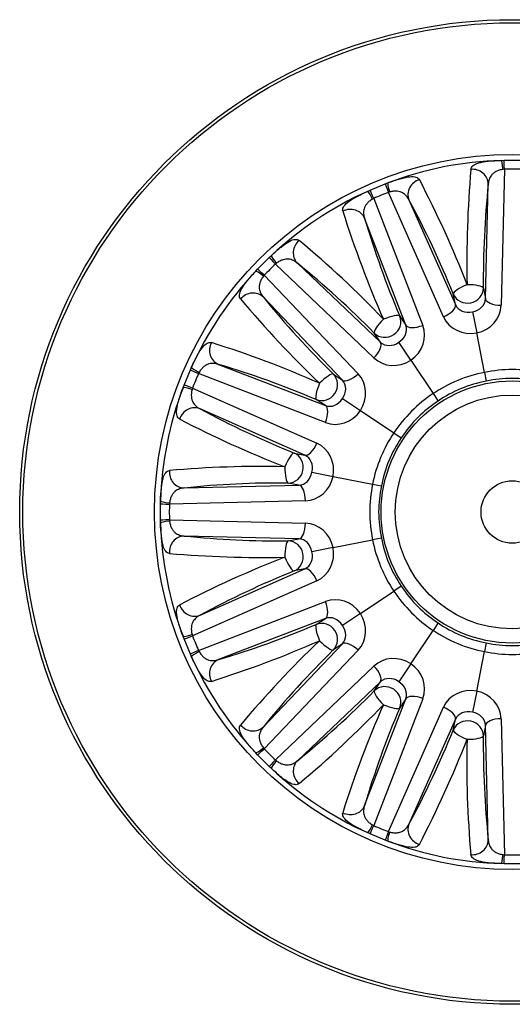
# Model space of a CAD drawing. Header units: millimetres. Extents: x 0 to 1782, y 0 to 1260.
# Tile 3 of 6: x 1031 to 1188, y 625 to 940. Entities that reach past the tile are written whole.
import ezdxf

# ---------------------------------------------------------------- set-up
doc = ezdxf.new("R2010")
doc.units = ezdxf.units.MM
doc.header["$LTSCALE"] = 6
doc.layers.add('CAP315H', color=7, linetype='Continuous')
doc.layers.add('Default', color=7, linetype='Continuous')

# ---------------------------------------------------------------- blocks, each defined once
blk = doc.blocks.new('SE2')
at = {"layer": 'CAP315H', "color": 7, "linetype": 'Continuous'}
for p, q in [((1185.85, 891.72), (1184.78, 848.2)), ((1184.82, 894.56), (1185.73, 894.59)), ((1185.85, 891.72), (1185.42, 891.67)), ((1185.73, 894.59), (1191.01, 894.59)), ((1142.88, 885.02), (1147.75, 887.03)), ((1147.75, 887.03), (1148.6, 887.36)), ((1179.79, 850.32), (1180.69, 886.96)), ((1142.05, 884.64), (1142.88, 885.02)), ((1144.09, 882.41), (1143.7, 882.2)), ((1144.09, 882.41), (1159.75, 841.79)), ((1149.16, 884.46), (1148.74, 884.33)), ((1166.38, 844.54), (1148.74, 884.33)), ((1155.33, 881.91), (1170.18, 848.41)), ((1154.33, 841.84), (1141.14, 876.03)), ((1106.95, 859.77), (1110.68, 863.5)), ((1110.68, 863.5), (1111.34, 864.13)), ((1112.96, 861.66), (1112.63, 861.39)), ((1144.15, 831.37), (1112.63, 861.39)), ((1119.64, 861.67), (1146.18, 836.4)), ((1106.32, 859.11), (1106.95, 859.77)), ((1109.06, 857.82), (1108.79, 857.49)), ((1109.06, 857.82), (1139.08, 826.3)), ((1179.11, 853.74), (1179.79, 850.32)), ((1134.05, 824.27), (1108.78, 850.81)), ((1170.18, 848.41), (1169.5, 851.83)), ((1152.39, 844.74), (1154.33, 841.84)), ((1175.63, 846.14), (1176.98, 839.36)), ((1146.18, 836.4), (1144.25, 839.3)), ((1179.48, 826.75), (1176.98, 839.36)), ((1155.92, 830.64), (1152.08, 836.39)), ((1094.42, 829.31), (1128.6, 816.12)), ((1155.92, 830.64), (1163.07, 819.95)), ((1083.41, 822.7), (1085.43, 827.57)), ((1085.43, 827.57), (1085.8, 828.4)), ((1088.25, 826.75), (1088.04, 826.36)), ((1128.65, 810.7), (1088.04, 826.36)), ((1131.15, 826.2), (1134.05, 824.27)), ((1179.48, 826.75), (1180.05, 823.93)), ((1083.09, 821.85), (1083.41, 822.7)), ((1086.11, 821.71), (1085.99, 821.29)), ((1086.11, 821.71), (1125.91, 804.07)), ((1163.07, 819.95), (1164.67, 817.56)), ((1128.6, 816.12), (1125.71, 818.06)), ((1134.06, 818.37), (1139.81, 814.53)), ((1122.04, 800.27), (1088.54, 815.12)), ((1139.81, 814.53), (1150.5, 807.38)), ((1150.5, 807.38), (1152.89, 805.78)), ((1118.62, 800.95), (1122.04, 800.27)), ((1124.31, 794.82), (1131.08, 793.47)), ((1083.49, 789.76), (1120.13, 790.66)), ((1120.13, 790.66), (1116.71, 791.34)), ((1131.08, 793.47), (1143.7, 790.96)), ((1143.7, 790.96), (1146.52, 790.4)), ((1075.86, 784.72), (1075.89, 785.62)), ((1075.86, 779.44), (1075.86, 784.72)), ((1122.25, 785.67), (1078.73, 784.6)), ((1078.77, 785.03), (1078.73, 784.6)), ((1075.89, 778.53), (1075.86, 779.44)), ((1078.73, 779.56), (1122.25, 778.49)), ((1078.73, 779.56), (1078.77, 779.12)), ((1120.13, 773.5), (1083.49, 774.4)), ((1116.71, 772.82), (1120.13, 773.5)), ((1131.08, 770.68), (1143.7, 773.19)), ((1146.52, 773.76), (1143.7, 773.19)), ((1131.08, 770.68), (1124.31, 769.34)), ((1088.54, 749.04), (1122.04, 763.89)), ((1122.04, 763.89), (1118.62, 763.21)), ((1125.91, 760.09), (1086.11, 742.45)), ((1139.81, 749.63), (1150.5, 756.78)), ((1152.89, 758.37), (1150.5, 756.78)), ((1088.04, 737.8), (1128.65, 753.46)), ((1128.6, 748.03), (1094.42, 734.85)), ((1125.71, 746.1), (1128.6, 748.03)), ((1139.81, 749.63), (1134.06, 745.79)), ((1164.67, 746.6), (1163.07, 744.21)), ((1155.92, 733.52), (1163.07, 744.21)), ((1083.41, 741.46), (1083.09, 742.31)), ((1085.43, 736.59), (1083.41, 741.46)), ((1085.99, 742.87), (1086.11, 742.45)), ((1088.04, 737.8), (1088.25, 737.41)), ((1108.78, 713.35), (1134.05, 739.89)), ((1139.08, 737.86), (1109.06, 706.33)), ((1134.05, 739.89), (1131.15, 737.96)), ((1176.98, 724.79), (1179.48, 737.41)), ((1180.05, 740.23), (1179.48, 737.41)), ((1085.8, 735.76), (1085.43, 736.59)), ((1112.63, 702.77), (1144.15, 732.79)), ((1155.92, 733.52), (1152.08, 727.77)), ((1146.18, 727.75), (1119.64, 702.49)), ((1144.25, 724.86), (1146.18, 727.75)), ((1176.98, 724.79), (1175.63, 718.01)), ((1141.14, 688.13), (1154.33, 722.31)), ((1159.75, 722.36), (1144.09, 681.75)), ((1154.33, 722.31), (1152.39, 719.42)), ((1148.74, 679.82), (1166.38, 719.62)), ((1170.18, 715.75), (1155.33, 682.25)), ((1169.5, 712.33), (1170.18, 715.75)), ((1184.78, 715.96), (1185.85, 672.44)), ((1179.79, 713.83), (1179.11, 710.42)), ((1180.69, 677.2), (1179.79, 713.83)), ((1108.79, 706.67), (1109.06, 706.33)), ((1106.95, 704.39), (1106.32, 705.05)), ((1110.68, 700.66), (1106.95, 704.39)), ((1112.63, 702.77), (1112.96, 702.49)), ((1111.34, 700.03), (1110.68, 700.66)), ((1143.7, 681.96), (1144.09, 681.75)), ((1142.88, 679.14), (1142.05, 679.51)), ((1147.75, 677.12), (1142.88, 679.14)), ((1148.74, 679.82), (1149.16, 679.7)), ((1148.6, 676.8), (1147.75, 677.12)), ((1185.42, 672.48), (1185.85, 672.44)), ((1185.73, 669.57), (1184.82, 669.59)), ((1191.01, 669.57), (1185.73, 669.57))]:
    blk.add_line(p, q, dxfattribs=at)
for radius in [157.5, 156.5, 114.4, 41.94, 37.41, 10]:
    blk.add_circle((1188.37, 782.08), radius, dxfattribs=at)
for centre, radius, start, end in [((1188.37, 782.08), 112.54, 91.8055, 110.6945), ((1517.82, 861.92), 343.99, 175.0339, 181.1862), ((1188.37, 785.52), 106.22, 88.6412, 91.3588), ((877.9, 740.86), 317.17, 21.0534, 27.7265), ((1482.75, 855.94), 303.65, 174.1382, 180.416), ((1188.37, 782.08), 112.54, 114.3055, 133.1945), ((1187.05, 785.26), 106.22, 111.1412, 113.8588), ((900.64, 743.56), 289.84, 21.9343, 28.5115), ((1462.19, 981.92), 343.99, 197.5339, 203.6862), ((1432.08, 962.98), 303.65, 196.6382, 202.916), ((917.31, 625.19), 317.17, 43.5534, 50.2265), ((1185.93, 784.51), 106.22, 133.6412, 136.3588), ((937.29, 636.38), 289.84, 44.4343, 51.0115), ((1188.37, 782.08), 112.54, 136.8055, 155.6945), ((1344.3, 1042.47), 303.65, 219.1382, 225.416), ((1364.87, 1071.5), 343.99, 220.0339, 226.1862), ((997.98, 533.4), 317.17, 66.0534, 72.7265), ((1012.15, 551.39), 289.84, 66.9343, 73.5115), ((1185.19, 783.4), 106.22, 156.1412, 158.8588), ((1187.25, 784.78), 39.81, 100.4296, 124.5704), ((1188.37, 785), 39.81, 77.9296, 102.0704), ((1188.37, 782.08), 112.54, 159.3055, 178.1945), ((1186.3, 784.14), 39.81, 122.9296, 147.0704), ((1232.78, 1082.32), 303.65, 241.6382, 247.916), ((1240.68, 1117.01), 343.99, 242.5339, 248.6862), ((1185.67, 783.2), 39.81, 145.4296, 169.5704), ((1107.64, 479.47), 317.17, 88.5534, 95.2265), ((1113.85, 501.51), 289.84, 89.4343, 96.0115), ((1185.45, 782.08), 39.81, 167.9296, 192.0704), ((1184.93, 782.08), 106.22, 178.6412, 181.3588), ((1188.37, 782.08), 112.54, 181.8055, 200.6945), ((1114.51, 1076.46), 303.65, 264.1382, 270.416), ((1185.67, 780.96), 39.81, 190.4296, 214.5704), ((1108.52, 1111.53), 343.99, 265.0339, 271.1862), ((1229.59, 471.61), 317.17, 111.0534, 117.7265), ((1226.89, 494.35), 289.84, 111.9343, 118.5115), ((1186.3, 780.01), 39.81, 212.9296, 237.0704), ((1187.25, 779.38), 39.81, 235.4296, 259.5704), ((1007.47, 1025.79), 303.65, 286.6382, 292.916), ((1185.19, 780.76), 106.22, 201.1412, 203.8588), ((988.53, 1055.9), 343.99, 287.5339, 293.6862), ((1345.26, 511.02), 317.17, 133.5534, 140.2265), ((1334.06, 530.99), 289.84, 134.4343, 141.0115), ((1188.37, 779.16), 39.81, 257.9296, 282.0704), ((1188.37, 782.08), 112.54, 204.3055, 223.1945), ((927.98, 938.01), 303.65, 309.1382, 315.416), ((898.95, 958.58), 343.99, 310.0339, 316.1862), ((1437.05, 591.69), 317.17, 156.0534, 162.7265), ((1419.06, 605.86), 289.84, 156.9343, 163.5115), ((888.13, 826.49), 303.65, 331.6382, 337.916), ((853.44, 834.39), 343.99, 332.5339, 338.6862), ((1504.78, 701.8), 330.97, 178.6926, 185.0873), ((1482.75, 708.21), 303.65, 179.584, 185.8618), ((1185.93, 779.64), 106.22, 223.6412, 226.3588), ((1188.37, 782.08), 112.54, 226.8055, 245.6945), ((1187.05, 778.9), 106.22, 246.1412, 248.8588), ((1188.37, 782.08), 112.54, 249.3055, 268.1945), ((1188.37, 778.64), 106.22, 268.6412, 271.3588)]:
    blk.add_arc(centre, radius, start, end, dxfattribs=at)
for centre, major_axis, ratio, start_param, end_param in [((1175.7, 886.96), (-4.93, 0.82), 0.95295, 3.315115, 4.985393), ((1184.98, 889.57), (-0.17, 5), 0.11146, 5.143634, 6.256841), ((1185.85, 889.59), (-0.12, 5), 0.01112, -1.132415, -0.026182), ((1159.95, 883.82), (4.24, 2.65), 0.95295, 1.297792, 2.968071), ((1149.55, 882.37), (-1.8, 4.66), 0.01112, 0.026182, 1.132415), ((1150.37, 882.68), (-1.75, 4.68), 0.11146, 0.026344, 1.139551), ((1144.11, 880.09), (-2.07, 4.55), 0.11146, 5.143634, 6.256841), ((1144.9, 880.45), (-2.02, 4.57), 0.01112, -1.132415, -0.026182), ((1136.53, 874.12), (-4.87, -1.13), 0.95295, 3.315115, 4.985393), ((1123.17, 865.2), (2.9, 4.07), 0.95295, 1.297792, 2.968071), ((1114.13, 859.88), (-3.45, 3.62), 0.01112, 0.026182, 1.132415), ((1114.76, 860.48), (-3.41, 3.66), 0.11146, 0.026344, 1.139551), ((1109.97, 855.69), (-3.66, 3.41), 0.11146, 5.143634, 6.256841), ((1110.56, 856.32), (-3.62, 3.45), 0.01112, -1.132415, -0.026182), ((1174.12, 853.74), (4.6, 1.97), 0.212508, 1.526032, 3.088008), ((1174.12, 853.74), (4.9, 0.98), 0.96576, 3.344717, 6.080061), ((1174.12, 853.74), (-5, 0.06), 0.212508, 3.195178, 4.757153), ((1105.25, 847.28), (-4.07, -2.9), 0.95295, 3.315115, 4.985393), ((1165.57, 846.5), (4.57, 2.03), 0.424489, 4.701957, 6.225351), ((1174.77, 850.45), (-4.66, -1.86), 0.870358, 0.043385, 1.411057), ((1174.77, 850.45), (5.02, 0.07), 0.870358, 4.872128, 6.2398), ((1174.77, 848.32), (10, 0.55), 0.918716, 4.884146, 6.210389), ((1184.78, 850.32), (-5, 0.12), 0.424489, 0.057834, 1.581229), ((1147.78, 842.83), (4.16, 2.78), 0.96576, 3.344717, 6.080061), ((1147.78, 842.83), (-4.64, -1.86), 0.212508, 3.195178, 4.757153), ((1175.58, 848.49), (-9.45, -3.32), 0.918716, 0.072796, 1.39904), ((1147.78, 842.83), (3.5, 3.58), 0.212508, 1.526032, 3.088008), ((1149.64, 840.04), (4.61, 1.98), 0.870358, 4.872128, 6.2398), ((1158.94, 843.76), (4.67, 1.8), 0.424489, 3.199427, 4.722821), ((1150.46, 838.08), (9.03, 4.33), 0.918716, 4.884146, 6.210389), ((1096.33, 833.92), (1.13, 4.87), 0.95295, 1.297792, 2.968071), ((1142.65, 832.87), (-3.45, -3.62), 0.424489, 1.560364, 3.083758), ((1149.64, 840.04), (-3.6, -3.5), 0.870358, 0.043385, 1.411057), ((1151.14, 838.54), (-7.46, -6.68), 0.918716, 0.072796, 1.39904), ((1090, 825.55), (-4.57, 2.02), 0.01112, 0.026182, 1.132415), ((1090.36, 826.34), (-4.55, 2.07), 0.11146, 0.026344, 1.139551), ((1127.62, 822.67), (2.78, 4.16), 0.96576, 3.344717, 6.080061), ((1127.62, 822.67), (-3.58, -3.5), 0.212508, 3.195178, 4.757153), ((1137.58, 827.8), (-3.62, -3.45), 0.424489, 0.057834, 1.581229), ((1131.91, 819.3), (6.68, 7.46), 0.918716, 4.884146, 6.210389), ((1188.12, 782.68), (17.19, -41.49), 0.998092, 2.942049, 3.341136), ((1188.37, 782.73), (0, -44.91), 0.998092, 2.942049, 3.341136), ((1088.08, 820.9), (-4.66, 1.8), 0.01112, -1.132415, -0.026182), ((1127.62, 822.67), (1.86, 4.64), 0.212508, 1.526032, 3.088008), ((1130.41, 820.81), (3.5, 3.6), 0.870358, 4.872128, 6.2398), ((1087.77, 820.08), (-4.68, 1.75), 0.11146, 5.143634, 6.256841), ((1187.91, 782.54), (31.76, -31.76), 0.998092, 2.942049, 3.341136), ((1130.41, 820.81), (-1.98, -4.61), 0.870358, 0.043385, 1.411057), ((1126.69, 811.51), (1.8, 4.67), 0.424489, 4.701957, 6.225351), ((1086.63, 810.5), (-2.65, -4.24), 0.95295, 3.315115, 4.985393), ((1132.37, 819.99), (-4.33, -9.03), 0.918716, 0.072796, 1.39904), ((1187.77, 782.33), (41.49, -17.19), 0.998092, 2.942049, 3.341136), ((1123.95, 804.88), (-2.03, -4.57), 0.424489, 0.057834, 1.581229), ((1121.96, 794.87), (3.32, 9.45), 0.918716, 4.884146, 6.210389), ((1116.71, 796.33), (-1.97, -4.6), 0.212508, 3.195178, 4.757153), ((1116.71, 796.33), (0.98, 4.9), 0.96576, 3.344717, 6.080061), ((1120, 795.68), (1.86, 4.66), 0.870358, 4.872128, 6.2398), ((1083.49, 794.75), (-0.82, 4.93), 0.95295, 1.297792, 2.968071), ((1116.71, 796.33), (-0.06, 5), 0.212508, 1.526032, 3.088008), ((1120, 795.68), (-0.07, -5.02), 0.870358, 0.043385, 1.411057), ((1120.13, 785.67), (-0.12, 5), 0.424489, 4.701957, 6.225351), ((1122.13, 795.68), (-0.55, -10), 0.918716, 0.072796, 1.39904), ((1187.72, 782.08), (44.91, 0), 0.998092, 2.942049, 3.341136), ((1080.86, 784.6), (-5, 0.12), 0.01112, 0.026182, 1.132415), ((1080.88, 785.47), (-5, 0.17), 0.11146, 0.026344, 1.139551), ((1080.86, 779.56), (-5, -0.12), 0.01112, -1.132415, -0.026182), ((1080.88, 778.69), (-5, -0.17), 0.11146, 5.143634, 6.256841), ((1120.13, 778.49), (0.12, 5), 0.424489, 3.199427, 4.722821), ((1122.13, 768.48), (-0.55, 10), 0.918716, 4.884146, 6.210389), ((1083.49, 769.4), (-0.82, -4.93), 0.95295, 3.315115, 4.985393), ((1116.71, 767.83), (0.06, 5), 0.212508, 0.053585, 1.615561), ((1116.71, 767.83), (-0.98, 4.9), 0.96576, 3.344717, 6.080061), ((1120, 768.48), (-0.07, 5.02), 0.870358, 4.872128, 6.2398), ((1187.77, 781.83), (41.49, 17.19), 0.998092, 2.942049, 3.341136), ((1120, 768.48), (1.86, -4.66), 0.870358, 0.043385, 1.411057), ((1121.96, 769.29), (3.32, -9.45), 0.918716, 0.072796, 1.39904), ((1116.71, 767.83), (1.97, -4.6), 0.212508, 4.667625, 6.2296), ((1123.95, 759.28), (2.03, -4.57), 0.424489, 1.560364, 3.083758), ((1187.91, 781.62), (31.76, 31.76), 0.998092, 2.942049, 3.341136), ((1126.69, 752.65), (-1.8, 4.67), 0.424489, 3.199427, 4.722821), ((1132.37, 744.16), (-4.33, 9.03), 0.918716, 4.884146, 6.210389), ((1086.63, 753.65), (2.65, -4.24), 0.95295, 4.439385, 6.109663), ((1127.62, 741.49), (-2.78, 4.16), 0.96576, 3.344717, 6.080061), ((1130.41, 743.35), (-1.98, 4.61), 0.870358, 4.872128, 6.2398), ((1131.91, 744.85), (6.68, -7.46), 0.918716, 0.072796, 1.39904), ((1127.62, 741.49), (-1.86, 4.64), 0.212508, 0.053585, 1.615561), ((1130.41, 743.35), (3.5, -3.6), 0.870358, 0.043385, 1.411057), ((1188.12, 781.48), (17.19, 41.49), 0.998092, 2.942049, 3.341136), ((1087.77, 744.08), (-4.68, -1.75), 0.11146, 0.026344, 1.139551), ((1088.08, 743.26), (-4.66, -1.8), 0.01112, 0.026182, 1.132415), ((1127.62, 741.49), (3.58, -3.5), 0.212508, 4.667625, 6.2296), ((1137.58, 736.36), (3.62, -3.45), 0.424489, 1.560364, 3.083758), ((1090, 738.61), (-4.57, -2.02), 0.01112, -1.132415, -0.026182), ((1090.36, 737.81), (-4.55, -2.07), 0.11146, 5.143634, 6.256841), ((1188.37, 781.43), (0, 44.91), 0.998092, 2.942049, 3.341136), ((1096.33, 730.24), (-1.13, 4.87), 0.95295, 0.173522, 1.843801), ((1151.14, 725.62), (-7.46, 6.68), 0.918716, 4.884146, 6.210389), ((1142.65, 731.29), (-3.45, 3.62), 0.424489, 3.199427, 4.722821), ((1150.46, 726.08), (9.03, -4.33), 0.918716, 0.072796, 1.39904), ((1149.64, 724.12), (-3.6, 3.5), 0.870358, 4.872128, 6.2398), ((1149.64, 724.12), (4.61, -1.98), 0.870358, 0.043385, 1.411057), ((1147.78, 721.33), (-3.5, 3.58), 0.212508, 0.053585, 1.615561), ((1147.78, 721.33), (-4.16, 2.78), 0.96576, 3.344717, 6.080061), ((1175.58, 715.67), (-9.45, 3.32), 0.918716, 4.884146, 6.210389), ((1174.77, 715.83), (10, -0.55), 0.918716, 0.072796, 1.39904), ((1158.94, 720.4), (4.67, -1.8), 0.424489, 1.560364, 3.083758), ((1147.78, 721.33), (4.64, -1.86), 0.212508, 4.667625, 6.2296), ((1165.57, 717.66), (-4.57, 2.03), 0.424489, 3.199427, 4.722821), ((1174.77, 713.71), (-4.66, 1.86), 0.870358, 4.872128, 6.2398), ((1174.12, 710.42), (-4.9, 0.98), 0.96576, 3.344717, 6.080061), ((1174.77, 713.71), (5.02, -0.07), 0.870358, 0.043385, 1.411057), ((1184.78, 713.83), (5, 0.12), 0.424489, 1.560364, 3.083758), ((1105.25, 716.88), (4.07, -2.9), 0.95295, 4.439385, 6.109663), ((1174.12, 710.42), (-4.6, 1.97), 0.212508, 0.053585, 1.615561), ((1174.12, 710.42), (5, 0.06), 0.212508, 4.667625, 6.2296), ((1109.97, 708.47), (-3.66, -3.41), 0.11146, 0.026344, 1.139551), ((1110.56, 707.84), (-3.62, -3.45), 0.01112, 0.026182, 1.132415), ((1114.13, 704.27), (-3.45, -3.62), 0.01112, -1.132415, -0.026182), ((1114.76, 703.68), (-3.41, -3.66), 0.11146, 5.143634, 6.256841), ((1123.17, 698.96), (-2.9, 4.07), 0.95295, 0.173522, 1.843801), ((1136.53, 690.04), (4.87, -1.13), 0.95295, 4.439385, 6.109663), ((1144.11, 684.07), (-2.07, -4.55), 0.11146, 0.026344, 1.139551), ((1144.9, 683.71), (-2.02, -4.57), 0.01112, 0.026182, 1.132415), ((1159.95, 680.34), (-4.24, 2.65), 0.95295, 0.173522, 1.843801), ((1149.55, 681.78), (-1.8, -4.66), 0.01112, -1.132415, -0.026182), ((1150.37, 681.48), (-1.75, -4.68), 0.11146, 5.143634, 6.256841), ((1175.7, 677.2), (4.93, 0.82), 0.95295, 4.439385, 6.109663), ((1184.98, 674.59), (-0.17, -5), 0.11146, 0.026344, 1.139551), ((1185.85, 674.56), (-0.12, -5), 0.01112, 0.026182, 1.132415)]:
    blk.add_ellipse(centre, major_axis=major_axis, ratio=ratio, start_param=start_param, end_param=end_param, dxfattribs=at)
for points, knots in [([(1175.12, 891.7), (1175.19, 892.15), (1175.41, 892.54), (1176.22, 893.23), (1176.81, 893.51), (1178.44, 893.98), (1179.47, 894.16), (1181.92, 894.42), (1183.35, 894.51), (1184.82, 894.56)], [0, 0, 0, 0, 0.25, 0.25, 0.5, 0.5, 0.75, 0.75, 1, 1, 1, 1]), ([(1185.42, 891.67), (1185.2, 891.65), (1184.98, 891.61), (1184.57, 891.52), (1184.37, 891.47), (1183.79, 891.29), (1183.46, 891.15), (1183, 890.91), (1182.86, 890.82), (1182.59, 890.64), (1182.46, 890.55), (1182.11, 890.27), (1181.91, 890.06), (1181.56, 889.64), (1181.42, 889.42), (1181.17, 888.96), (1181.07, 888.72), (1180.82, 887.99), (1180.73, 887.48), (1180.69, 886.96)], [0, 0, 0, 0, 0.0625, 0.0625, 0.125, 0.125, 0.25, 0.25, 0.3125, 0.3125, 0.375, 0.375, 0.5, 0.5, 0.625, 0.625, 0.75, 0.75, 1, 1, 1, 1]), ([(1148.6, 887.36), (1150, 887.88), (1151.34, 888.34), (1153.72, 889.04), (1154.73, 889.26), (1156.4, 889.45), (1157.06, 889.41), (1158.07, 889.09), (1158.42, 888.82), (1158.66, 888.43)], [0, 0, 0, 0, 0.25, 0.25, 0.5, 0.5, 0.75, 0.75, 1, 1, 1, 1]), ([(1134.18, 878.29), (1134.07, 878.73), (1134.12, 879.17), (1134.61, 880.12), (1135.05, 880.61), (1136.38, 881.66), (1137.26, 882.22), (1139.42, 883.4), (1140.7, 884.03), (1142.05, 884.64)], [0, 0, 0, 0, 0.25, 0.25, 0.5, 0.5, 0.75, 0.75, 1, 1, 1, 1]), ([(1143.7, 882.2), (1143.51, 882.09), (1143.33, 881.98), (1142.98, 881.74), (1142.81, 881.61), (1142.35, 881.23), (1142.09, 880.97), (1141.76, 880.57), (1141.66, 880.43), (1141.48, 880.17), (1141.4, 880.03), (1141.19, 879.64), (1141.08, 879.37), (1140.92, 878.84), (1140.87, 878.58), (1140.82, 878.07), (1140.81, 877.81), (1140.86, 877.04), (1140.97, 876.54), (1141.14, 876.03)], [0, 0, 0, 0, 0.0625, 0.0625, 0.125, 0.125, 0.25, 0.25, 0.3125, 0.3125, 0.375, 0.375, 0.5, 0.5, 0.625, 0.625, 0.75, 0.75, 1, 1, 1, 1]), ([(1155.33, 881.91), (1155.09, 882.39), (1154.82, 882.82), (1154.14, 883.59), (1153.74, 883.92), (1153.02, 884.31), (1152.76, 884.42), (1152.18, 884.6), (1151.87, 884.66), (1151.18, 884.73), (1150.81, 884.73), (1150.02, 884.66), (1149.59, 884.58), (1149.16, 884.46)], [0, 0, 0, 0, 0.25, 0.25, 0.5, 0.5, 0.625, 0.625, 0.75, 0.75, 0.875, 0.875, 1, 1, 1, 1]), ([(1111.34, 864.13), (1112.44, 865.15), (1113.49, 866.08), (1115.43, 867.63), (1116.28, 868.23), (1117.75, 869.04), (1118.37, 869.26), (1119.43, 869.35), (1119.86, 869.23), (1120.22, 868.96)], [0, 0, 0, 0, 0.25, 0.25, 0.5, 0.5, 0.75, 0.75, 1, 1, 1, 1]), ([(1119.64, 861.67), (1119.24, 862.02), (1118.82, 862.31), (1117.9, 862.76), (1117.4, 862.92), (1116.59, 863), (1116.3, 863), (1115.7, 862.94), (1115.39, 862.88), (1114.73, 862.68), (1114.39, 862.54), (1113.68, 862.17), (1113.31, 861.94), (1112.96, 861.66)], [0, 0, 0, 0, 0.25, 0.25, 0.5, 0.5, 0.625, 0.625, 0.75, 0.75, 0.875, 0.875, 1, 1, 1, 1]), ([(1101.49, 850.23), (1101.22, 850.59), (1101.1, 851.02), (1101.19, 852.08), (1101.4, 852.7), (1102.23, 854.19), (1102.83, 855.04), (1104.37, 856.96), (1105.31, 858.03), (1106.32, 859.11)], [0, 0, 0, 0, 0.25, 0.25, 0.5, 0.5, 0.75, 0.75, 1, 1, 1, 1]), ([(1108.79, 857.49), (1108.65, 857.31), (1108.53, 857.14), (1108.3, 856.78), (1108.19, 856.6), (1107.91, 856.07), (1107.77, 855.73), (1107.62, 855.23), (1107.58, 855.07), (1107.52, 854.76), (1107.49, 854.6), (1107.45, 854.16), (1107.45, 853.87), (1107.5, 853.32), (1107.56, 853.06), (1107.7, 852.56), (1107.8, 852.32), (1108.14, 851.63), (1108.43, 851.21), (1108.78, 850.81)], [0, 0, 0, 0, 0.0625, 0.0625, 0.125, 0.125, 0.25, 0.25, 0.3125, 0.3125, 0.375, 0.375, 0.5, 0.5, 0.625, 0.625, 0.75, 0.75, 1, 1, 1, 1]), ([(1085.8, 828.4), (1086.43, 829.77), (1087.05, 831.03), (1088.24, 833.21), (1088.8, 834.08), (1089.84, 835.4), (1090.34, 835.84), (1091.28, 836.33), (1091.72, 836.38), (1092.16, 836.27)], [0, 0, 0, 0, 0.25, 0.25, 0.5, 0.5, 0.75, 0.75, 1, 1, 1, 1]), ([(1094.42, 829.31), (1093.91, 829.48), (1093.41, 829.59), (1092.39, 829.65), (1091.87, 829.61), (1091.08, 829.37), (1090.82, 829.26), (1090.29, 828.98), (1090.02, 828.8), (1089.49, 828.37), (1089.23, 828.1), (1088.72, 827.49), (1088.47, 827.14), (1088.25, 826.75)], [0, 0, 0, 0, 0.25, 0.25, 0.5, 0.5, 0.625, 0.625, 0.75, 0.75, 0.875, 0.875, 1, 1, 1, 1]), ([(1082.02, 811.79), (1081.63, 812.02), (1081.35, 812.38), (1081.04, 813.39), (1081, 814.05), (1081.19, 815.73), (1081.42, 816.75), (1082.11, 819.11), (1082.57, 820.46), (1083.09, 821.85)], [0, 0, 0, 0, 0.25, 0.25, 0.5, 0.5, 0.75, 0.75, 1, 1, 1, 1]), ([(1085.99, 821.29), (1085.93, 821.08), (1085.88, 820.87), (1085.8, 820.45), (1085.78, 820.24), (1085.72, 819.65), (1085.72, 819.28), (1085.77, 818.76), (1085.8, 818.6), (1085.86, 818.28), (1085.89, 818.13), (1086.02, 817.7), (1086.14, 817.44), (1086.4, 816.95), (1086.54, 816.73), (1086.87, 816.33), (1087.05, 816.14), (1087.63, 815.63), (1088.06, 815.35), (1088.54, 815.12)], [0, 0, 0, 0, 0.0625, 0.0625, 0.125, 0.125, 0.25, 0.25, 0.3125, 0.3125, 0.375, 0.375, 0.5, 0.5, 0.625, 0.625, 0.75, 0.75, 1, 1, 1, 1]), ([(1075.89, 785.62), (1075.94, 787.12), (1076.03, 788.53), (1076.29, 790.99), (1076.47, 792.02), (1076.94, 793.63), (1077.23, 794.23), (1077.91, 795.04), (1078.3, 795.26), (1078.75, 795.33)], [0, 0, 0, 0, 0.25, 0.25, 0.5, 0.5, 0.75, 0.75, 1, 1, 1, 1]), ([(1083.49, 789.76), (1082.97, 789.72), (1082.46, 789.63), (1081.49, 789.3), (1081.03, 789.06), (1080.39, 788.54), (1080.19, 788.34), (1079.81, 787.87), (1079.63, 787.61), (1079.31, 787), (1079.16, 786.66), (1078.92, 785.9), (1078.83, 785.47), (1078.77, 785.03)], [0, 0, 0, 0, 0.25, 0.25, 0.5, 0.5, 0.625, 0.625, 0.75, 0.75, 0.875, 0.875, 1, 1, 1, 1]), ([(1078.75, 768.83), (1078.3, 768.9), (1077.91, 769.12), (1077.22, 769.93), (1076.94, 770.52), (1076.47, 772.15), (1076.29, 773.18), (1076.03, 775.63), (1075.94, 777.05), (1075.89, 778.53)], [0, 0, 0, 0, 0.25, 0.25, 0.5, 0.5, 0.75, 0.75, 1, 1, 1, 1]), ([(1078.77, 779.12), (1078.8, 778.91), (1078.84, 778.69), (1078.93, 778.28), (1078.98, 778.08), (1079.16, 777.5), (1079.3, 777.17), (1079.54, 776.71), (1079.63, 776.56), (1079.81, 776.3), (1079.9, 776.17), (1080.18, 775.82), (1080.39, 775.62), (1080.81, 775.27), (1081.03, 775.13), (1081.49, 774.88), (1081.73, 774.78), (1082.46, 774.53), (1082.96, 774.44), (1083.49, 774.4)], [0, 0, 0, 0, 0.0625, 0.0625, 0.125, 0.125, 0.25, 0.25, 0.3125, 0.3125, 0.375, 0.375, 0.5, 0.5, 0.625, 0.625, 0.75, 0.75, 1, 1, 1, 1]), ([(1083.09, 742.31), (1082.56, 743.71), (1082.11, 745.05), (1081.41, 747.43), (1081.19, 748.44), (1081, 750.11), (1081.04, 750.77), (1081.36, 751.78), (1081.63, 752.13), (1082.02, 752.37)], [0, 0, 0, 0, 0.25, 0.25, 0.5, 0.5, 0.75, 0.75, 1, 1, 1, 1]), ([(1088.54, 749.04), (1088.06, 748.8), (1087.63, 748.53), (1086.86, 747.85), (1086.53, 747.45), (1086.14, 746.73), (1086.03, 746.47), (1085.85, 745.89), (1085.79, 745.58), (1085.72, 744.89), (1085.72, 744.52), (1085.79, 743.73), (1085.87, 743.3), (1085.99, 742.87)], [0, 0, 0, 0, 0.25, 0.25, 0.5, 0.5, 0.625, 0.625, 0.75, 0.75, 0.875, 0.875, 1, 1, 1, 1]), ([(1088.25, 737.41), (1088.36, 737.22), (1088.47, 737.04), (1088.71, 736.69), (1088.84, 736.52), (1089.22, 736.06), (1089.48, 735.8), (1089.88, 735.47), (1090.02, 735.37), (1090.28, 735.19), (1090.42, 735.11), (1090.81, 734.9), (1091.08, 734.79), (1091.6, 734.63), (1091.86, 734.58), (1092.38, 734.53), (1092.64, 734.52), (1093.41, 734.57), (1093.91, 734.68), (1094.42, 734.85)], [0, 0, 0, 0, 0.0625, 0.0625, 0.125, 0.125, 0.25, 0.25, 0.3125, 0.3125, 0.375, 0.375, 0.5, 0.5, 0.625, 0.625, 0.75, 0.75, 1, 1, 1, 1]), ([(1092.16, 727.89), (1091.72, 727.78), (1091.28, 727.83), (1090.33, 728.32), (1089.84, 728.76), (1088.79, 730.09), (1088.23, 730.97), (1087.05, 733.13), (1086.42, 734.41), (1085.8, 735.76)], [0, 0, 0, 0, 0.25, 0.25, 0.5, 0.5, 0.75, 0.75, 1, 1, 1, 1]), ([(1106.32, 705.05), (1105.3, 706.14), (1104.37, 707.2), (1102.82, 709.13), (1102.22, 709.99), (1101.41, 711.46), (1101.19, 712.08), (1101.1, 713.14), (1101.22, 713.57), (1101.49, 713.93)], [0, 0, 0, 0, 0.25, 0.25, 0.5, 0.5, 0.75, 0.75, 1, 1, 1, 1]), ([(1108.78, 713.35), (1108.43, 712.95), (1108.14, 712.53), (1107.69, 711.61), (1107.53, 711.11), (1107.45, 710.3), (1107.45, 710.01), (1107.51, 709.41), (1107.57, 709.1), (1107.77, 708.44), (1107.91, 708.1), (1108.28, 707.39), (1108.51, 707.02), (1108.79, 706.67)], [0, 0, 0, 0, 0.25, 0.25, 0.5, 0.5, 0.625, 0.625, 0.75, 0.75, 0.875, 0.875, 1, 1, 1, 1]), ([(1112.96, 702.49), (1113.14, 702.36), (1113.31, 702.24), (1113.67, 702), (1113.85, 701.9), (1114.38, 701.62), (1114.72, 701.48), (1115.22, 701.33), (1115.38, 701.29), (1115.69, 701.22), (1115.85, 701.2), (1116.29, 701.16), (1116.58, 701.16), (1117.13, 701.21), (1117.39, 701.27), (1117.89, 701.41), (1118.13, 701.51), (1118.82, 701.85), (1119.24, 702.14), (1119.64, 702.49)], [0, 0, 0, 0, 0.0625, 0.0625, 0.125, 0.125, 0.25, 0.25, 0.3125, 0.3125, 0.375, 0.375, 0.5, 0.5, 0.625, 0.625, 0.75, 0.75, 1, 1, 1, 1]), ([(1120.22, 695.2), (1119.86, 694.93), (1119.43, 694.8), (1118.37, 694.9), (1117.75, 695.11), (1116.26, 695.94), (1115.41, 696.54), (1113.49, 698.08), (1112.42, 699.02), (1111.34, 700.03)], [0, 0, 0, 0, 0.25, 0.25, 0.5, 0.5, 0.75, 0.75, 1, 1, 1, 1]), ([(1141.14, 688.13), (1140.97, 687.62), (1140.86, 687.12), (1140.8, 686.1), (1140.84, 685.58), (1141.08, 684.79), (1141.19, 684.53), (1141.47, 684), (1141.65, 683.73), (1142.08, 683.2), (1142.35, 682.94), (1142.96, 682.43), (1143.31, 682.18), (1143.7, 681.96)], [0, 0, 0, 0, 0.25, 0.25, 0.5, 0.5, 0.625, 0.625, 0.75, 0.75, 0.875, 0.875, 1, 1, 1, 1]), ([(1142.05, 679.51), (1140.68, 680.14), (1139.42, 680.76), (1137.24, 681.95), (1136.37, 682.5), (1135.05, 683.55), (1134.61, 684.05), (1134.12, 684.99), (1134.07, 685.43), (1134.18, 685.87)], [0, 0, 0, 0, 0.25, 0.25, 0.5, 0.5, 0.75, 0.75, 1, 1, 1, 1]), ([(1149.16, 679.7), (1149.37, 679.64), (1149.58, 679.59), (1150, 679.51), (1150.21, 679.49), (1150.8, 679.43), (1151.17, 679.43), (1151.69, 679.48), (1151.85, 679.51), (1152.17, 679.57), (1152.32, 679.6), (1152.75, 679.73), (1153.01, 679.85), (1153.5, 680.1), (1153.72, 680.25), (1154.12, 680.58), (1154.31, 680.76), (1154.82, 681.34), (1155.09, 681.77), (1155.33, 682.25)], [0, 0, 0, 0, 0.0625, 0.0625, 0.125, 0.125, 0.25, 0.25, 0.3125, 0.3125, 0.375, 0.375, 0.5, 0.5, 0.625, 0.625, 0.75, 0.75, 1, 1, 1, 1]), ([(1158.66, 675.73), (1158.42, 675.34), (1158.07, 675.06), (1157.06, 674.74), (1156.4, 674.71), (1154.72, 674.9), (1153.7, 675.13), (1151.34, 675.82), (1149.99, 676.28), (1148.6, 676.8)], [0, 0, 0, 0, 0.25, 0.25, 0.5, 0.5, 0.75, 0.75, 1, 1, 1, 1]), ([(1180.69, 677.2), (1180.73, 676.67), (1180.82, 676.17), (1181.15, 675.2), (1181.39, 674.74), (1181.91, 674.1), (1182.11, 673.9), (1182.58, 673.52), (1182.84, 673.34), (1183.44, 673.02), (1183.79, 672.87), (1184.55, 672.63), (1184.97, 672.54), (1185.42, 672.48)], [0, 0, 0, 0, 0.25, 0.25, 0.5, 0.5, 0.625, 0.625, 0.75, 0.75, 0.875, 0.875, 1, 1, 1, 1]), ([(1184.82, 669.59), (1183.33, 669.65), (1181.92, 669.73), (1179.45, 670), (1178.43, 670.18), (1176.81, 670.65), (1176.22, 670.94), (1175.41, 671.62), (1175.19, 672.01), (1175.12, 672.46)], [0, 0, 0, 0, 0.25, 0.25, 0.5, 0.5, 0.75, 0.75, 1, 1, 1, 1])]:
    blk.add_open_spline(points, degree=3, knots=knots, dxfattribs=at)

msp = doc.modelspace()

# ---------------------------------------------------------------- block references
at = {"layer": 'Default'}
msp.add_blockref('SE2', (0, 0), dxfattribs=at)

doc.saveas('drawing.dxf')
